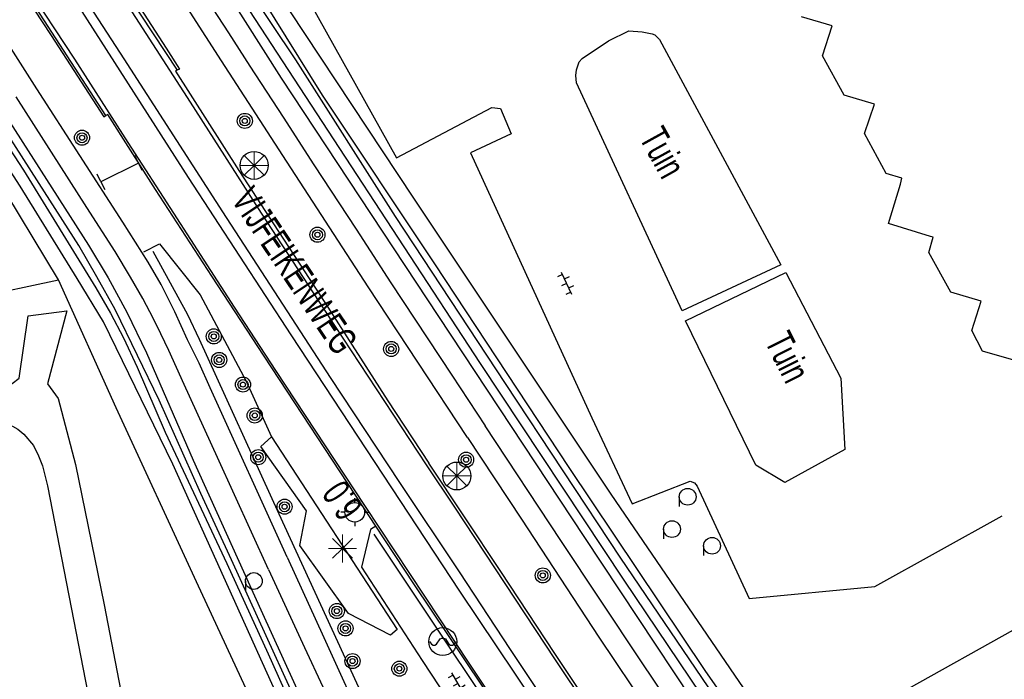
# Model space of a CAD drawing. Header units: metres. Extents: x 814 to 237605, y 2086 to 808797.
# Tile 35 of 57: x 119693 to 119781, y 403646 to 403705. Entities that reach past the tile are written whole.
import ezdxf

# ---------------------------------------------------------------- set-up
doc = ezdxf.new("R2010")
doc.units = ezdxf.units.M
doc.layers.get('0').update_dxf_attribs({"linetype": 'CONTINUOUS'})
for name, color, linetype in [('4413', 7, 'CONTINUOUS'), ('4503', 1, 'CONTINUOUS'), ('4504', 7, 'CONTINUOUS'), ('B-AF-CULT-GD', 74, 'Hekwerk'), ('B-AF-HAAG-GD', 74, 'CONTINUOUS'), ('B-AF-HEKW-GD', 47, 'Hekwerk'), ('B-AF-RAST-GD', 47, 'Raster'), ('B-AS-HECT-GD', 9, 'CONTINUOUS'), ('B-BP-BOOM-GD', 74, 'CONTINUOUS'), ('B-BP-HAAG-GD', 74, 'CONTINUOUS'), ('B-BW-INFO-GD', 8, 'CONTINUOUS'), ('B-GB-BOUW-GD', 242, 'CONTINUOUS'), ('B-GR-GEMT2006-GS', 6, 'CONTINUOUS'), ('B-MK-ASSTRP-GD', 121, 'CONTINUOUS'), ('B-MK-BLOKLG-GD', 121, 'CONTINUOUS'), ('B-MK-STRP-GD', 121, 'CONTINUOUS'), ('B-OB-OVER-GD', 8, 'CONTINUOUS'), ('B-OB-PEILB-GD', 8, 'CONTINUOUS'), ('B-OV-PAAL-GD', 63, 'CONTINUOUS'), ('B-TE-OND-GD', 8, 'CONTINUOUS'), ('B-TR-SLOO-GD', 142, 'CONTINUOUS'), ('B-VH-BNDH-GD', 13, 'CONTINUOUS'), ('B-VH-FPAD-GD', 13, 'CONTINUOUS'), ('B-VH-HFDR-GD', 13, 'CONTINUOUS'), ('B-VH-OVRG-GD', 13, 'CONTINUOUS'), ('L-AR-SYMB-GD', 8, 'CONTINUOUS')]:
    doc.layers.add(name, color=color, linetype=linetype)
doc.linetypes.add('Hekwerk', pattern='A,4,-1,[1,dgnlstyle.shx,S=0.004,R=0,X=0,Y=0],-1', length=6)
doc.linetypes.add('Raster', pattern='A,4,-1,[1,dgnlstyle.shx,S=0.004,R=0,X=0,Y=0],-1', length=6)

# ---------------------------------------------------------------- blocks, each defined once
blk = doc.blocks.new('OV6', base_point=(119086.285987, 398817.713883))
at = {"layer": '4413'}
for points in [[(119086.285987, 398817.713883, 0), (119086.598487, 398817.713883, 0)], [(119086.317237, 398817.713883, 0), (119086.317237, 398817.745133, 0)], [(119086.379737, 398817.713883, 0), (119086.379737, 398817.682633, 0)], [(119086.442237, 398817.713883, 0), (119086.442237, 398817.745133, 0)], [(119086.504737, 398817.713883, 0), (119086.504737, 398817.682633, 0)], [(119086.567237, 398817.713883, 0), (119086.567237, 398817.745133, 0)]]:
    blk.add_polyline3d(points, dxfattribs=at)
blk = doc.blocks.new('3008', base_point=(119086.285987, 398817.713883))
blk.add_polyline3d([(119085.817237, 398817.713883, 0), (119085.879737, 398817.620133, 0), (119085.942237, 398817.588883, 0), (119086.004737, 398817.588883, 0), (119086.067237, 398817.620133, 0), (119086.192237, 398817.807633, 0), (119086.254737, 398817.838883, 0), (119086.317237, 398817.838883, 0), (119086.379737, 398817.807633, 0), (119086.504737, 398817.620133, 0), (119086.567237, 398817.588883, 0), (119086.629737, 398817.588883, 0), (119086.692237, 398817.620133, 0), (119086.754737, 398817.713883, 0)])
blk.add_circle((119086.286371, 398817.713498), 0.499616)
blk = doc.blocks.new('2901')
for radius in [0.27, 0.18, 0.09]:
    blk.add_circle((0, 0), radius)
blk = doc.blocks.new('2303')
for p, q in [((0.751, -0.001), (0.751, 0.299)), ((-0.749, -0.001), (0.751, -0.001)), ((0.751, -0.001), (0.751, -0.301))]:
    blk.add_line(p, q)
at = {"flags": 128}
blk.add_lwpolyline([(-0.749, 0.299), (-0.749, -0.001), (-0.749, -0.301)], dxfattribs=at)
blk = doc.blocks.new('2701')
at = {"lineweight": 0}
for q in [(0.001, 0.497), (-0.353, 0.351), (0.355, 0.351), (-0.499, -0.003), (-0.352, -0.356), (0.501, -0.003), (0.001, -0.503), (0.355, -0.356)]:
    blk.add_line((0.001, -0.003), q, dxfattribs=at)
blk = doc.blocks.new('2202')
for p, q in [((0, 0.35), (0, 0.5)), ((-0.35, 0.001), (-0.5, 0)), ((0.35, -0.001), (0.5, 0)), ((0, -0.35), (0, -0.5))]:
    blk.add_line(p, q)
blk.add_circle((0, 0), 0.35)
blk = doc.blocks.new('3001')
blk.add_line((-0.3, 0), (-0.3, -0.35))
blk.add_circle((0, 0), 0.3)

msp = doc.modelspace()

# ---------------------------------------------------------------- linework, layer by layer
at = {"layer": 'B-AF-CULT-GD'}
msp.add_lwpolyline([(119703.843, 403684.072), (119705.259, 403684.77), (119708.892, 403680.217), (119712.995, 403672.493), (119715.267621, 403667.537408)], dxfattribs=at)
at = {"layer": 'B-AF-HAAG-GD'}
for points in [[(119704.641822, 403684.11085), (119707.756576, 403678.445124), (119708.787957, 403676.254633), (119715.905869, 403660.656843), (119723.853776, 403643.336478), (119726.184317, 403637.737367)], [(119761.499697, 403639.078844), (119792.202795, 403656.238276), (119809.88265, 403667.031187)]]:
    msp.add_lwpolyline(points, dxfattribs=at)
at = {"layer": 'B-AF-HEKW-GD'}
for points in [[(119692.880222, 403751.507733), (119701.991537, 403733.784664), (119715.476343, 403707.746747), (119727.927381, 403688.848722), (119745.579296, 403662.409592), (119761.499697, 403639.078844)], [(119681.143695, 403678.345639), (119696.2344, 403681.571522)]]:
    msp.add_lwpolyline(points, dxfattribs=at)
at = {"layer": 'B-AF-RAST-GD'}
msp.add_lwpolyline([(119720.25561, 403629.390902), (119715.652831, 403639.285403), (119708.557929, 403654.558004), (119701.373417, 403670.116566), (119696.2344, 403681.571522), (119684.696504, 403700.61915)], dxfattribs=at)
at = {"layer": 'B-BP-HAAG-GD'}
msp.add_lwpolyline([(119725.874836, 403649.784242), (119722.14669, 403651.732481), (119717.797898, 403657.825139), (119718.377541, 403660.905864), (119714.293235, 403666.669073), (119715.267621, 403667.537408), (119726.475008, 403650.314496)], close=True, dxfattribs=at)
at = {"layer": 'B-GB-BOUW-GD'}
msp.add_lwpolyline([(119840.080226, 403685.447905), (119811.727414, 403670.163039), (119807.849759, 403677.191544), (119793.341783, 403669.175097), (119789.466196, 403676.364902), (119789.185309, 403676.203224), (119784.355843, 403673.565719), (119778.777221, 403675.191063), (119777.80641, 403677.023533), (119778.660247, 403679.655078), (119775.930354, 403680.460859), (119773.98538, 403684.011433), (119774.360889, 403685.368556), (119774.133647, 403685.425181), (119770.370731, 403686.584863), (119771.442124, 403690.095204), (119771.570274, 403690.652135), (119770.164722, 403691.068995), (119768.222356, 403694.640059), (119769.111955, 403697.247017), (119766.416335, 403698.067698), (119764.469498, 403701.579157), (119765.325943, 403704.265091), (119762.59754, 403705.073107)], dxfattribs=at)
at = {"layer": 'B-GR-GEMT2006-GS', "color": 0}
for centre in [(119713.706367, 403691.786489), (119731.811641, 403664.024704)]:
    msp.add_circle(centre, 1.249997, dxfattribs=at)
at = {"layer": 'B-MK-ASSTRP-GD'}
for points in [[(119676.935712, 403738.444189), (119681.366294, 403731.771548), (119685.465423, 403725.532811), (119691.768788, 403715.795209), (119698.802927, 403704.783033), (119707.810651, 403690.717275), (119716.973647, 403676.627388), (119725.968315, 403662.95772)], [(119726.71283, 403663.452236), (119720.531639, 403672.842049), (119710.916916, 403687.621136), (119702.095576, 403701.302131), (119696.361145, 403710.183997), (119688.319412, 403722.655114), (119683.695482, 403729.828237), (119679.805498, 403735.876852), (119677.813231, 403739.025172)], [(119741.141281, 403641.723435), (119736.597622, 403648.518377), (119732.035242, 403655.447763), (119726.71283, 403663.452236)], [(119725.968315, 403662.95772), (119732.062485, 403653.7305), (119737.032986, 403646.313756), (119740.395633, 403641.266267)]]:
    msp.add_lwpolyline(points, dxfattribs=at)
at = {"layer": 'B-MK-BLOKLG-GD'}
msp.add_lwpolyline([(119745.244216, 403627.62005), (119737.247092, 403639.596937), (119731.094311, 403648.801983), (119724.42688, 403658.829869)], dxfattribs=at)
at = {"layer": 'B-MK-STRP-GD'}
for points in [[(119729.09494, 403665.034461), (119720.90383, 403677.480824), (119714.365197, 403687.523594), (119708.007444, 403697.436691), (119701.630558, 403707.379992), (119696.27191, 403715.675072), (119691.87042, 403722.481977), (119685.447025, 403732.37374), (119682.247108, 403737.373015), (119679.110632, 403742.377922), (119676.155154, 403747.337178), (119673.122, 403752.559742), (119670.183737, 403757.581713), (119668.0744, 403761.195546), (119664.363456, 403767.55334), (119658.877878, 403776.988491), (119657.808675, 403779.584677), (119657.436952, 403781.143509)], [(119723.597423, 403661.382946), (119715.656183, 403673.462246), (119711.96019, 403679.105862), (119706.52904, 403687.505678), (119702.442023, 403693.834405), (119697.696567, 403701.272053), (119693.256188, 403708.035394), (119687.56854, 403716.945987)], [(119828.932496, 403520.320498), (119819.843356, 403532.84265), (119811.962097, 403543.986948), (119805.914317, 403552.508409), (119798.761705, 403562.648605), (119791.132946, 403573.64705), (119785.237728, 403582.098238), (119784.656252, 403582.931823), (119777.46803, 403593.3068), (119770.623785, 403603.217016), (119764.016735, 403612.894032), (119758.774662, 403620.594613), (119753.886294, 403627.764795), (119748.816899, 403635.348456), (119740.625676, 403647.589087), (119731.618017, 403661.226924), (119729.09494, 403665.034461)], [(119828.033458, 403510.359256), (119819.789315, 403521.672354), (119811.011064, 403533.897501), (119796.129598, 403554.889783), (119783.590339, 403572.871913), (119779.81639, 403578.316126), (119773.244382, 403587.796757), (119761.658599, 403604.609481), (119752.567118, 403617.956585), (119741.672145, 403634.156823), (119732.974287, 403647.218963), (119723.597423, 403661.382946)]]:
    msp.add_lwpolyline(points, dxfattribs=at)
at = {"layer": 'B-TR-SLOO-GD'}
for points in [[(119710.827003, 403711.096742), (119717.39358, 403701.215042), (119726.313489, 403687.227419), (119736.141331, 403672.28647), (119746.422448, 403656.689276), (119754.789027, 403644.333888), (119767.292481, 403625.937715), (119767.418855, 403625.67057), (119767.367496, 403625.420356), (119767.196839, 403625.339626), (119766.821842, 403625.290271), (119766.479979, 403625.441537), (119746.746522, 403654.704713), (119733.920647, 403674.073573), (119720.298012, 403694.946281), (119710.277067, 403710.265359)], [(119768.183985, 403572.36113), (119763.592565, 403576.513338), (119751.451844, 403587.056282), (119747.503036, 403590.821806), (119745.131889, 403593.194443), (119740.610504, 403598.554763), (119738.326156, 403601.13937), (119736.532056, 403603.476989), (119733.82079, 403607.335273), (119731.339747, 403611.2133), (119728.7561, 403616.288043), (119725.266406, 403623.142424), (119716.386431, 403643.024299), (119706.435063, 403665.072802), (119700.251827, 403677.810315), (119697.897443, 403681.67046), (119692.816147, 403689.918998), (119679.261678, 403710.898343)], [(119714.430281, 403706.705901), (119719.774583, 403698.050562), (119729.821318, 403682.983253), (119741.806695, 403664.774034), (119753.963062, 403646.652359), (119764.422204, 403631.682198), (119768.556753, 403625.764422), (119768.591905, 403625.180158), (119768.481264, 403624.779317), (119768.235022, 403624.536056), (119767.608056, 403624.327812), (119767.38193, 403624.284971), (119766.743788, 403624.418709), (119766.334379, 403624.596405), (119765.971163, 403624.896291), (119765.322962, 403625.65029), (119761.907713, 403630.596308), (119757.618317, 403636.808279), (119743.182817, 403658.630285), (119730.209121, 403678.290877), (119716.140562, 403699.582029), (119711.312079, 403707.214586)], [(119720.063156, 403638.174555), (119711.670313, 403656.537404), (119708.940579, 403662.454937), (119705.22756, 403670.809781), (119703.296337, 403674.804067), (119701.300009, 403678.906587), (119699.659952, 403681.815122), (119698.046154, 403684.638756), (119694.985504, 403689.433477), (119685.502454, 403704.189626)], [(119688.564846, 403700.787533), (119698.899427, 403684.667717), (119700.667992, 403681.72265), (119702.325857, 403678.677364), (119704.094836, 403675.017837), (119708.250397, 403665.431175), (119714.312935, 403652.062598), (119722.2709, 403634.546283), (119728.416139, 403621.363226), (119730.035523, 403618.060383), (119730.545118, 403617.060051), (119731.495091, 403615.195263), (119732.648069, 403613.122511), (119734.027916, 403611.067641), (119735.320592, 403609.28956), (119737.653369, 403605.770651), (119739.273125, 403603.741858), (119741.023266, 403601.538721), (119744.267994, 403597.938228), (119747.411394, 403594.497177), (119751.9786, 403590.238798), (119764.555347, 403578.965234), (119764.734367, 403578.804764), (119771.702895, 403572.72211)], [(119688.401005, 403698.550138), (119693.102222, 403691.368425), (119699.550582, 403680.833672), (119700.862192, 403678.590058), (119702.027946, 403676.360866), (119703.252683, 403673.742477), (119705.757464, 403667.947926), (119711.258561, 403656.21538), (119714.967253, 403648.126698), (119721.443373, 403633.632885)]]:
    msp.add_lwpolyline(points, dxfattribs=at)
at = {"layer": 'B-VH-BNDH-GD'}
for points in [[(119663.420022, 403773.047064), (119663.534547, 403772.882262), (119662.525483, 403772.227708), (119665.897408, 403766.412038), (119669.196237, 403760.704924), (119669.727266, 403759.786221), (119673.975918, 403752.445296), (119677.538202, 403746.25757), (119680.246873, 403741.746227), (119681.940176, 403739.055264), (119684.473488, 403735.113516), (119687.726029, 403730.179034), (119691.707143, 403724.038635), (119695.906604, 403717.55177), (119699.590864, 403711.909717), (119703.54866, 403705.793843), (119705.835033, 403702.261352), (119707.028823, 403700.384501), (119706.82425, 403700.287727)], [(119650.765494, 403764.928907), (119651.003199, 403764.655962), (119651.9399, 403765.34045), (119656.306889, 403759.743052), (119660.013881, 403754.845763), (119661.145624, 403753.350623), (119667.371069, 403745.223546), (119670.778087, 403740.702993), (119675.16211, 403734.564165), (119679.60031, 403727.847687), (119684.640754, 403720.186962), (119690.108388, 403711.707341), (119695.561874, 403703.399195), (119700.289145, 403696.120629), (119700.470544, 403696.237741)]]:
    msp.add_lwpolyline(points, dxfattribs=at)
at = {"layer": 'B-VH-FPAD-GD'}
for points in [[(119716.652303, 403656.769915), (119709.79129, 403671.915049), (119708.782285, 403674.119775), (119707.76154, 403676.205782), (119706.612552, 403678.706421), (119705.389088, 403681.149195), (119704.251507, 403683.123349), (119701.986866, 403686.714501), (119694.298228, 403698.637719), (119686.18406, 403711.352107), (119677.888368, 403724.606434), (119676.492306, 403727.318376), (119672.813275, 403732.990385), (119665.657238, 403743.326262), (119658.095953, 403753.621954), (119657.746152, 403754.098255), (119651.666689, 403762.186565), (119650.878455, 403763.183), (119650.588246, 403763.724713), (119650.48049, 403764.23957), (119650.497213, 403764.586979), (119650.765494, 403764.928907), (119652.007598, 403765.815863)], [(119691.015189, 403741.181511), (119696.217846, 403730.139476), (119697.741193, 403727.163931), (119699.458898, 403723.83631), (119701.138477, 403720.815522), (119703.453896, 403716.616195), (119704.860288, 403714.258339), (119706.383004, 403711.688761), (119707.764755, 403709.400082), (119709.51359, 403706.557555), (119711.40316, 403703.639661), (119713.328832, 403700.662539), (119716.283899, 403696.107415), (119719.034646, 403691.837088), (119722.813544, 403686.098185), (119725.907527, 403681.294174), (119731.352621, 403673.030287), (119734.33952, 403668.517973)], [(119732.765517, 403667.472502), (119723.88085, 403680.938137), (119716.275737, 403692.674535), (119710.775824, 403701.122656), (119706.580888, 403707.680331), (119705.37743, 403709.56162), (119704.039979, 403711.783422), (119703.008603, 403713.458052), (119702.082567, 403715.088908), (119700.332822, 403718.18967), (119698.180435, 403722.090327), (119696.540843, 403725.146197), (119694.971203, 403728.241302), (119693.344839, 403731.457175), (119691.935005, 403734.557067)], [(119714.987034, 403655.663824), (119710.434878, 403665.676342), (119707.443436, 403672.192081), (119706.085185, 403675.227701), (119705.382503, 403676.730204), (119704.702682, 403678.081856), (119703.748172, 403679.87748), (119702.665473, 403681.790296), (119701.283721, 403684.078976), (119698.76109, 403688.01045), (119692.455936, 403697.904474)], [(119831.037175, 403528.072249), (119824.245357, 403537.616862), (119812.04338, 403554.623949), (119804.798697, 403564.872066), (119798.172813, 403574.323501), (119791.846717, 403583.427463), (119790.319715, 403585.643608), (119785.554413, 403592.559515), (119778.928375, 403602.176109), (119770.789013, 403614.052996), (119766.177488, 403620.800124), (119763.139344, 403625.356207), (119760.129599, 403629.828822), (119755.699746, 403636.411781), (119748.234838, 403647.50007), (119741.099327, 403658.257437), (119734.33952, 403668.517973)], [(119732.765517, 403667.472502), (119737.594252, 403660.158985), (119744.509378, 403649.607764), (119757.820001, 403629.774481), (119758.313744, 403629.045415), (119765.11281, 403619.005842), (119777.692597, 403600.825997), (119788.746782, 403584.546275), (119790.425651, 403582.073772), (119798.512165, 403570.506419)], [(119716.652303, 403656.769915), (119719.926933, 403649.581353), (119721.703041, 403645.645889), (119723.365942, 403642.093737), (119727.011901, 403634.285988), (119731.362349, 403624.819986), (119732.295734, 403622.789861), (119733.320729, 403620.717687), (119734.246205, 403619.024202), (119735.222441, 403617.198718), (119736.294558, 403615.354322), (119737.124702, 403613.968917), (119738.222064, 403612.253118), (119739.237105, 403610.767647), (119740.283529, 403609.26687), (119741.526319, 403607.611558), (119742.774663, 403606.019898), (119744.185547, 403604.301506), (119745.674681, 403602.481954), (119747.222987, 403600.731171), (119748.979689, 403598.71809), (119750.836021, 403596.8172), (119753.805007, 403593.91581)], [(119714.987034, 403655.663824), (119718.215424, 403648.68532), (119721.469202, 403641.677409), (119724.785705, 403634.398375), (119728.137376, 403627.071833), (119730.156384, 403622.756264), (119730.96796, 403621.034184), (119731.831999, 403619.363696), (119732.589478, 403617.94185), (119732.98503, 403617.19937), (119734.067046, 403615.178478), (119735.079839, 403613.413106), (119736.185313, 403611.70155), (119737.592103, 403609.623217), (119738.871427, 403607.838369), (119740.549289, 403605.602418), (119742.129951, 403603.677347)]]:
    msp.add_lwpolyline(points, dxfattribs=at)
at = {"layer": 'B-VH-HFDR-GD'}
for points in [[(119657.995677, 403780.820953), (119658.344457, 403779.414049), (119658.701848, 403778.426592), (119659.125415, 403777.596634), (119660.954337, 403774.443201), (119662.189798, 403772.313014), (119663.534271, 403769.99487), (119666.896862, 403764.243191), (119668.511688, 403761.448191), (119674.116679, 403751.746863), (119679.184898, 403743.069055), (119681.573273, 403739.255666), (119684.358287, 403734.904488), (119687.085153, 403730.721723), (119692.399809, 403722.525789), (119698.406136, 403713.31199), (119702.496426, 403706.922347), (119706.82425, 403700.287727), (119706.667311, 403700.213486), (119712.349729, 403691.317895), (119715.8885, 403685.863098), (119720.019095, 403679.527225), (119725.640324, 403670.736532), (119729.32048, 403665.184268)], [(119723.432047, 403661.273101), (119714.587616, 403674.746445), (119709.914675, 403681.887951), (119704.88119, 403689.619377), (119700.642934, 403696.349038), (119700.470544, 403696.237741), (119694.262885, 403705.806055), (119688.217511, 403715.150924)], [(119831.406391, 403517.367983), (119821.562901, 403530.980423), (119807.259407, 403551.002431), (119799.984125, 403561.297721), (119796.42398, 403566.427086), (119795.202805, 403568.186523), (119793.584118, 403570.518684), (119786.748412, 403580.269316), (119785.407029, 403582.216348), (119782.440226, 403586.522693), (119773.769076, 403599.108959), (119766.20403, 403610.149618), (119753.588418, 403628.660791), (119749.795252, 403634.332514), (119740.553131, 403648.151773), (119735.742513, 403655.479057), (119732.488774, 403660.382579), (119729.32048, 403665.184268)], [(119832.016347, 403504.546047), (119825.937975, 403512.945326), (119821.425492, 403519.094448), (119814.77281, 403528.281264), (119810.987376, 403533.59859), (119804.954504, 403542.149827), (119797.270632, 403552.94986), (119792.260294, 403560.057958), (119790.188001, 403562.99789), (119787.693321, 403566.599319), (119783.689115, 403572.379964), (119779.658922, 403578.206271), (119777.913347, 403580.729786), (119773.067418, 403587.710576), (119766.505049, 403597.16398), (119765.131726, 403599.187557), (119757.317853, 403610.701215), (119750.056844, 403621.43134), (119743.539276, 403631.081322), (119737.141067, 403640.718898), (119727.975264, 403654.386111), (119724.567838, 403659.551373), (119723.432047, 403661.273101)]]:
    msp.add_lwpolyline(points, dxfattribs=at)
at = {"layer": 'B-VH-OVRG-GD'}
for points in [[(119774.098629, 403738.395456), (119748.192588, 403724.222216), (119733.102554, 403715.650323), (119717.997247, 403707.589168), (119726.415658, 403692.465607), (119734.930554, 403696.973953), (119735.71063, 403696.864057), (119736.678088, 403694.598708), (119733.040342, 403692.895505), (119743.877956, 403669.229481), (119747.478449, 403661.5226), (119752.658838, 403663.57598), (119753.055954, 403663.404244), (119753.265688, 403663.105104), (119757.914478, 403653.068799), (119769.138405, 403654.140565), (119780.511716, 403660.465735)], [(119683.336773, 403670.325461), (119691.204959, 403672.047663), (119692.079657, 403672.305826), (119692.701036, 403672.761429), (119693.525815, 403678.336326), (119696.978041, 403678.77442), (119695.247644, 403672.247711), (119696.190515, 403670.956525), (119697.762588, 403665.054176), (119700.295785, 403652.507398), (119705.073842, 403627.805743), (119707.975471, 403613.346401)], [(119637.701967, 403658.484999), (119673.924827, 403665.536228), (119690.586188, 403668.516833), (119691.454554, 403668.597672), (119692.1184, 403668.483305), (119692.607903, 403668.219927), (119693.120876, 403667.765069), (119694.001162, 403666.746202), (119694.437393, 403665.821585), (119694.813648, 403664.925653), (119695.244291, 403663.146827), (119700.747663, 403634.817112), (119708.277965, 403595.01313), (119700.865382, 403593.898896), (119701.473349, 403590.717125), (119708.847561, 403591.894317), (119713.973561, 403564.973134), (119714.040989, 403564.389753), (119712.763959, 403550.636354), (119711.124459, 403550.289902)], [(119724.567838, 403659.551373), (119724.108889, 403659.2472), (119723.3078, 403655.873862), (119728.726149, 403647.534597), (119731.740424, 403642.928567)]]:
    msp.add_lwpolyline(points, dxfattribs=at)
for points in [[(119751.929799, 403678.777027), (119742.489541, 403699.151758), (119742.448562, 403699.81784), (119742.498854, 403700.335655), (119742.751801, 403701.031167), (119743.002513, 403701.337013), (119745.357642, 403702.925104), (119747.175956, 403703.809488), (119748.356873, 403703.729767), (119749.268079, 403703.539777), (119749.506497, 403703.442547), (119749.900261, 403703.049156), (119760.747188, 403682.904277)], [(119761.103699, 403663.450811), (119758.507544, 403664.983395), (119752.223724, 403677.894506), (119761.1864, 403682.224784), (119766.101548, 403672.775585), (119766.475195, 403666.396398)]]:
    msp.add_lwpolyline(points, close=True, dxfattribs=at)

# ---------------------------------------------------------------- block references
at = {"layer": 'B-AS-HECT-GD', "xscale": 2.5, "yscale": 2.5, "zscale": 2.5}
msp.add_blockref('2202', (119722.695018, 403660.783558), dxfattribs=at)
at = {"layer": 'B-BP-BOOM-GD', "xscale": 2.5, "yscale": 2.5, "zscale": 2.5}
for p in [(119712.87013, 403695.759881), (119698.329949, 403694.260079), (119719.359428, 403685.588946), (119710.099259, 403676.50162), (119725.949997, 403675.379935), (119710.581082, 403674.397609), (119712.708667, 403672.196616), (119713.757145, 403669.433415), (119714.073309, 403665.702991), (119732.639873, 403665.479976), (119716.424411, 403661.279743), (119739.489937, 403655.14006), (119721.095227, 403651.952799), (119721.871176, 403650.404099), (119722.494045, 403647.483099), (119726.676056, 403646.802861)]:
    msp.add_blockref('2901', p, dxfattribs=at)
at = {"layer": 'B-BW-INFO-GD', "xscale": 2.5, "yscale": 2.5, "zscale": 2.5, "rotation": 206.485829}
msp.add_blockref('2303', (119701.701368, 403691.151258), dxfattribs=at)
at = {"layer": 'B-OB-OVER-GD', "xscale": 2.5, "yscale": 2.5, "zscale": 2.5}
for p in [(119752.430105, 403662.170056), (119751.030141, 403659.279976), (119754.610145, 403657.789859), (119713.675, 403654.637)]:
    msp.add_blockref('3001', p, dxfattribs=at)
at = {"layer": 'B-OB-PEILB-GD', "xscale": 2.5, "yscale": 2.5, "zscale": 2.5}
msp.add_blockref('3008', (119730.555, 403649.224), dxfattribs=at)
at = {"layer": 'B-OV-PAAL-GD', "xscale": 2.5, "yscale": 2.5, "zscale": 2.5}
for p in [(119713.703959, 403691.793714), (119731.809233, 403664.031929), (119721.592267, 403657.556255)]:
    msp.add_blockref('2701', p, dxfattribs=at)
at = {"layer": 'L-AR-SYMB-GD', "xscale": 7, "yscale": 16, "zscale": 7}
for p, rotation in [((119742.084974, 403680.245164), 115.061216), ((119732.452118, 403644.527081), 119.957205)]:
    msp.add_blockref('OV6', p, dxfattribs=dict(at, rotation=rotation))

# ---------------------------------------------------------------- texts
at = {"layer": '4503', "width": 0.68}
msp.add_text('VIJFEIKENWEG', height=2.5, rotation=303.800968, dxfattribs=at).set_placement((119711.59012, 403688.719827))
at = {"layer": '4504', "width": 0.68}
msp.add_text('6.0', height=2.5, rotation=124.950688, dxfattribs=at).set_placement((119723.525578, 403661.26332))
at = {"layer": 'B-TE-OND-GD', "width": 0.68}
for rotation, p in [(298.926398, (119748.046556, 403694.274235)), (296.565011, (119759.264895, 403676.075447))]:
    msp.add_text('Tuin', height=2.5, rotation=rotation, dxfattribs=at).set_placement(p)

doc.saveas('drawing.dxf')
